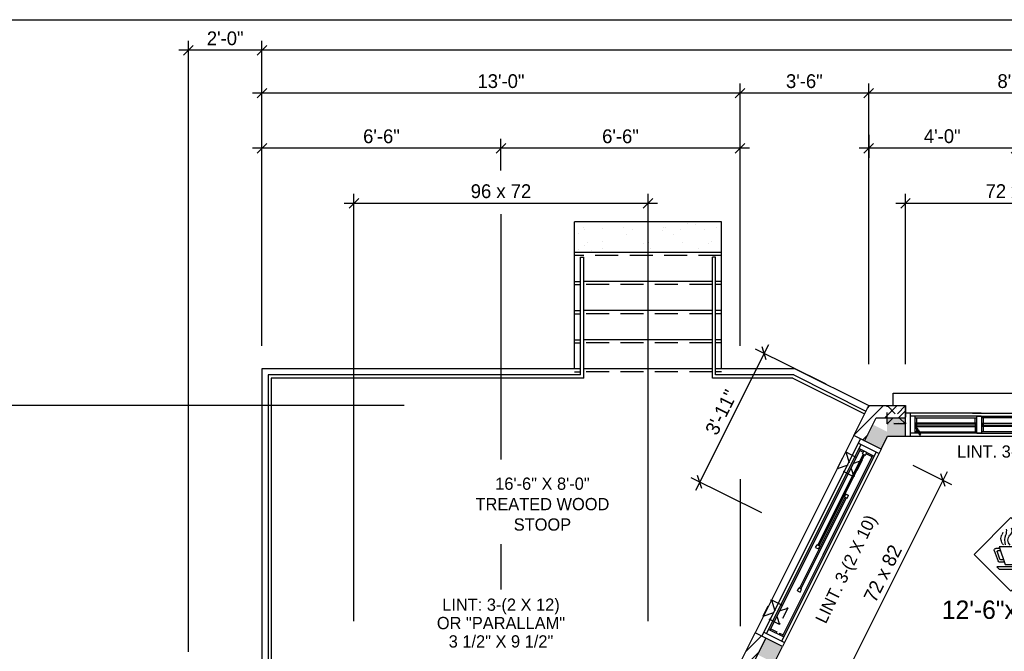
# Model space of a CAD drawing. Header units: inches. Extents: x 0 to 1104, y 0 to 816.
# Tile 7 of 10: x 161 to 482, y 610 to 816. Entities that reach past the tile are written whole.
import ezdxf
from ezdxf.enums import TextEntityAlignment as Align

# ---------------------------------------------------------------- set-up
doc = ezdxf.new("R2010")
doc.units = ezdxf.units.IN
doc.header["$LTSCALE"] = 30
doc.header["$MEASUREMENT"] = 0
doc.linetypes.add('HIDDEN', pattern=[0.375, 0.25, -0.125])
doc.linetypes.add('HIDDEN2', pattern=[0.1875, 0.125, -0.0625])
doc.layers.get('0').update_dxf_attribs({"color": 2, "linetype": 'CONTINUOUS'})
doc.layers.get('DEFPOINTS').update_dxf_attribs({"linetype": 'CONTINUOUS'})
for name, color, linetype in [('01-Walls', 1, 'CONTINUOUS'), ('02-Windows', 7, 'CONTINUOUS'), ('ARC', 9, 'CONTINUOUS'), ('BASE2', 1, 'CONTINUOUS'), ('CART', 13, 'CONTINUOUS'), ('MEASURES', 6, 'CONTINUOUS'), ('OTHERS', 165, 'CONTINUOUS'), ('POINTS', 9, 'HIDDEN'), ('PRESENTATION', 11, 'CONTINUOUS')]:
    doc.layers.add(name, color=color, linetype=linetype)
doc.styles.get("Standard").update_dxf_attribs({"font": 'stylu.ttf'})
doc.dimstyles.get("Standard").update_dxf_attribs({"dimscale": 25, "dimtxt": 0.18, "dimasz": 0.125, "dimexe": 0.125, "dimexo": 0.0625, "dimgap": 0.0625, "dimtad": 1, "dimdec": 4, "dimzin": 3, "dimdsep": 46, "dimlunit": 4, "dimtxsty": 'Standard', "dimblk1": 'OBLIQUE', "dimblk2": 'OBLIQUE', "dimsah": 1, "dimtsz": 0.0625, "dimcen": 0.0625, "dimdle": 0.125, "dimadec": 0, "dimazin": 0, "dimtfac": 1, "dimtdec": 4, "dimtix": 1, "dimtmove": 0, "dimatfit": 2, "dimldrblk": 'OBLIQUE', "dimfxl": 1, "dimtolj": 1, "dimtzin": 0, "dimarcsym": 0})
pattern_1 = [(45, (0, -18), (-2.209709, 2.209709), [])]

# ---------------------------------------------------------------- blocks, each defined once
blk = doc.blocks.new('*D100')
at = {"layer": 'DEFPOINTS', "color": 0}
for p in [(450, 756), (450, 702), (522, 702)]:
    blk.add_point(p, dxfattribs=at)
at = {"layer": 'MEASURES', "color": 0, "lineweight": -2}
for p, q in [((450, 703.56), (450, 759.12)), ((522, 703.56), (522, 759.12)), ((525.12, 756), (446.88, 756)), ((448.44, 754.44), (451.56, 757.56)), ((520.44, 754.44), (523.56, 757.56))]:
    blk.add_line(p, q, dxfattribs=at)
at = {"layer": 'MEASURES', "color": 0, "insert": (486, 759.99), "char_height": 4.5, "attachment_point": 5}
blk.add_mtext('\\A1;72 x 60', dxfattribs=at)
blk = doc.blocks.new('_OBLIQUE')
at = {"color": 0, "linetype": 'ByBlock'}
blk.add_line((-0.5, -0.5), (0.5, 0.5), dxfattribs=at)
blk = doc.blocks.new('*D99')
at = {"layer": 'DEFPOINTS', "color": 0}
for p in [(438, 780), (438, 774), (486, 763.71)]:
    blk.add_point(p, dxfattribs=at)
at = {"layer": 'MEASURES', "color": 0, "lineweight": -2}
for p, q in [((438, 778.44), (438, 770.88)), ((436.44, 772.44), (439.56, 775.56)), ((484.44, 772.44), (487.56, 775.56)), ((486, 765.27), (486, 777.12)), ((489.12, 774), (434.88, 774))]:
    blk.add_line(p, q, dxfattribs=at)
at = {"layer": 'MEASURES', "color": 0, "insert": (462, 777.93), "char_height": 4.5, "attachment_point": 5}
blk.add_mtext('\\A1;4\'-0"', dxfattribs=at)
blk = doc.blocks.new('*D98')
at = {"layer": 'DEFPOINTS', "color": 0}
for p in [(438, 792), (438, 702), (534, 702)]:
    blk.add_point(p, dxfattribs=at)
at = {"layer": 'MEASURES', "color": 0, "lineweight": -2}
for p, q in [((438, 703.56), (438, 795.12)), ((534, 703.56), (534, 795.12)), ((537.12, 792), (434.88, 792)), ((436.44, 790.44), (439.56, 793.56)), ((532.44, 790.44), (535.56, 793.56))]:
    blk.add_line(p, q, dxfattribs=at)
at = {"layer": 'MEASURES', "color": 0, "insert": (486, 795.91), "char_height": 4.5, "attachment_point": 5}
blk.add_mtext('\\A1;8\'-0"', dxfattribs=at)
blk = doc.blocks.new('*X20')
at = {"color": 0}
for p, q in [((607.64, 766.12), (607.64, 766.12)), ((611.59, 765.56), (611.59, 765.56)), ((614.44, 767.02), (614.44, 767.02)), ((617.04, 767.36), (617.04, 767.36)), ((619.48, 765.34), (619.48, 765.34)), ((621.1, 767.89), (621.1, 767.89)), ((624.45, 766.1), (624.45, 766.1)), ((625.09, 766.05), (625.09, 766.05)), ((625.38, 765.26), (625.38, 765.26)), ((635.05, 765.36), (635.05, 765.36)), ((638.18, 766.22), (638.18, 766.22)), ((644.76, 765.66), (644.76, 765.66)), ((650.62, 765.39), (650.62, 765.39)), ((650.97, 766.15), (650.97, 766.15)), ((606.02, 763.96), (606.02, 763.96)), ((609.42, 761.71), (609.42, 761.71)), ((621.59, 763.99), (621.59, 763.99)), ((637.16, 764.02), (637.16, 764.02)), ((644.94, 761.53), (644.94, 761.53)), ((652.73, 764.05), (652.73, 764.05)), ((610.34, 760.87), (610.34, 760.87)), ((613.61, 759.13), (613.61, 759.13)), ((618.65, 761.1), (618.65, 761.1)), ((629.18, 759.16), (629.18, 759.16)), ((629.73, 761.27), (629.73, 761.27)), ((631.44, 761.04), (631.44, 761.04)), ((644.75, 759.19), (644.75, 759.19)), ((648.57, 758.56), (648.57, 758.56)), ((649.73, 761.1), (649.73, 761.1)), ((650.65, 760.26), (650.65, 760.26)), ((652.63, 759.1), (652.63, 759.1)), ((645.96, 758.22), (645.96, 758.22))]:
    blk.add_line(p, q, dxfattribs=at)
blk = doc.blocks.new('*D97')
at = {"layer": 'DEFPOINTS', "color": 0}
for p in [(240, 774), (240, 774), (318, 765.19)]:
    blk.add_point(p, dxfattribs=at)
at = {"layer": 'MEASURES', "color": 0, "lineweight": -2}
for p, q in [((238.44, 772.44), (241.56, 775.56)), ((240, 775.56), (240, 777.12)), ((316.44, 772.44), (319.56, 775.56)), ((318, 766.75), (318, 777.12)), ((321.12, 774), (236.88, 774))]:
    blk.add_line(p, q, dxfattribs=at)
at = {"layer": 'MEASURES', "color": 0, "insert": (279, 777.9), "char_height": 4.5, "attachment_point": 5}
blk.add_mtext('\\A1;6\'-6"', dxfattribs=at)
blk = doc.blocks.new('*D96')
at = {"layer": 'DEFPOINTS', "color": 0}
for p in [(318, 774), (318, 765.19), (396, 758)]:
    blk.add_point(p, dxfattribs=at)
at = {"layer": 'MEASURES', "color": 0, "lineweight": -2}
for p, q in [((316.44, 772.44), (319.56, 775.56)), ((318, 766.75), (318, 777.12)), ((394.44, 772.44), (397.56, 775.56)), ((396, 759.56), (396, 777.12)), ((399.12, 774), (314.88, 774))]:
    blk.add_line(p, q, dxfattribs=at)
at = {"layer": 'MEASURES', "color": 0, "insert": (357, 777.9), "char_height": 4.5, "attachment_point": 5}
blk.add_mtext('\\A1;6\'-6"', dxfattribs=at)
blk = doc.blocks.new('*D95')
at = {"layer": 'DEFPOINTS', "color": 0}
for p in [(240, 792), (240, 708), (396, 708)]:
    blk.add_point(p, dxfattribs=at)
at = {"layer": 'MEASURES', "color": 0, "lineweight": -2}
for p, q in [((240, 709.56), (240, 795.12)), ((396, 709.56), (396, 795.12)), ((399.12, 792), (236.88, 792)), ((238.44, 790.44), (241.56, 793.56)), ((394.44, 790.44), (397.56, 793.56))]:
    blk.add_line(p, q, dxfattribs=at)
at = {"layer": 'MEASURES', "color": 0, "insert": (318, 795.91), "char_height": 4.5, "attachment_point": 5}
blk.add_mtext('\\A1;13\'-0"', dxfattribs=at)
blk = doc.blocks.new('*D94')
at = {"layer": 'DEFPOINTS', "color": 0}
for p in [(396, 792), (396, 792), (438, 702)]:
    blk.add_point(p, dxfattribs=at)
at = {"layer": 'MEASURES', "color": 0, "lineweight": -2}
for p, q in [((396, 793.56), (396, 795.12)), ((438, 703.56), (438, 795.12)), ((441.12, 792), (392.88, 792)), ((394.44, 790.44), (397.56, 793.56)), ((436.44, 790.44), (439.56, 793.56))]:
    blk.add_line(p, q, dxfattribs=at)
at = {"layer": 'MEASURES', "color": 0, "insert": (417, 795.9), "char_height": 4.5, "attachment_point": 5}
blk.add_mtext('\\A1;3\'-6"', dxfattribs=at)
blk = doc.blocks.new('POT6')
at = {"layer": 'BASE2'}
blk.add_solid([(-3, 3), (3, 3), (-3, -3), (3, -3)], dxfattribs=at)
blk = doc.blocks.new('*X24')
at = {"color": 0}
for p, q in [((376.5625, 665.625), (376.5625, 665.625)), ((377.34375, 667.1875), (377.34375, 667.1875)), ((378.125, 665.625), (378.125, 665.625)), ((378.90625, 667.1875), (378.90625, 667.1875)), ((379.6875, 665.625), (379.6875, 665.625)), ((380.46875, 667.1875), (380.46875, 667.1875)), ((381.25, 665.625), (381.25, 665.625)), ((376.5625, 662.5), (376.5625, 662.5)), ((377.34375, 664.0625), (377.34375, 664.0625)), ((378.125, 662.5), (378.125, 662.5)), ((378.90625, 664.0625), (378.90625, 664.0625)), ((379.6875, 662.5), (379.6875, 662.5)), ((380.46875, 664.0625), (380.46875, 664.0625)), ((381.25, 662.5), (381.25, 662.5))]:
    blk.add_line(p, q, dxfattribs=at)
blk = doc.blocks.new('*D92')
at = {"layer": 'DEFPOINTS', "color": 0}
for p in [(450.99, 671.26), (418.79, 606.86), (430.06, 601.22)]:
    blk.add_point(p, dxfattribs=at)
at = {"layer": 'MEASURES', "color": 0, "lineweight": -2}
for p, q in [((463.65, 668.42), (428.66, 598.43)), ((452.39, 670.56), (465.05, 664.22)), ((462.95, 663.53), (461.56, 667.72)), ((420.19, 606.16), (432.85, 599.83)), ((430.75, 599.13), (429.36, 603.32))]:
    blk.add_line(p, q, dxfattribs=at)
at = {"layer": 'MEASURES', "color": 0, "insert": (442.6, 635.2), "char_height": 4.5, "attachment_point": 5, "rotation": 63.4349}
blk.add_mtext('\\A1;72 x 82', dxfattribs=at)
blk = doc.blocks.new('B72B')
at = {"layer": '01-Walls'}
for p, q in [((-36, 0), (-36, 10)), ((36, 0), (36, 10))]:
    blk.add_line(p, q, dxfattribs=at)
at = {"layer": '02-Windows'}
for p, q in [((-40, 14), (40, 14)), ((-40, 10), (-40, 14)), ((40, 14), (40, 10)), ((-11.26, 7.51), (-36, 7.51)), ((-34.44, 7.51), (-34.44, 0)), ((-11.26, 6.49), (-34.44, 6.49)), ((-32.92, 6.49), (-32.92, 0.99)), ((-14.16, 7.51), (36, 7.51)), ((-12.78, 6.49), (-12.78, 0.99)), ((-12.69, 6.49), (34.61, 6.49)), ((-11.16, 6.49), (-11.16, 0.99)), ((11.26, 5.41), (11.26, 6.49)), ((12.78, 6.49), (12.78, 0.99)), ((33.09, 6.49), (33.09, 0.99)), ((34.61, 7.51), (34.61, 0)), ((-32.92, 5.98), (-12.78, 5.98)), ((-12.78, 4.24), (-32.92, 4.24)), ((-32.39, 3.21), (-32.92, 3.21)), ((-32.92, 3.21), (-31.05, 0.49)), ((-32.65, 4.24), (-32.65, 3.21)), ((-32.65, 4.04), (-13.05, 4.04)), ((-32.65, 3.43), (-13.05, 3.43)), ((-32.4, 4.04), (-32.4, 3.43)), ((-32.39, 5.98), (-32.39, 4.24)), ((-32.39, 3.21), (-12.78, 3.21)), ((-32.39, 3.21), (-32.39, 1.48)), ((-13.31, 4.04), (-13.31, 3.43)), ((-13.3, 4.24), (-13.3, 5.98)), ((-13.3, 3.21), (-13.3, 1.48)), ((-13.05, 4.24), (-13.05, 3.21)), ((11.26, 5.98), (-11.16, 5.98)), ((-11.16, 4.24), (11.26, 4.24)), ((11.26, 3.21), (-11.16, 3.21)), ((-10.93, 4.24), (-10.93, 3.21)), ((10.99, 4.04), (-10.93, 4.04)), ((10.99, 3.43), (-10.93, 3.43)), ((-10.68, 4.04), (-10.68, 3.43)), ((-10.66, 5.98), (-10.66, 4.24)), ((-10.66, 3.21), (-10.66, 1.48)), ((10.76, 5.98), (10.76, 4.24)), ((10.76, 4.04), (10.76, 3.43)), ((10.76, 3.21), (10.76, 1.48)), ((10.99, 4.24), (10.99, 3.21)), ((11.26, 4.24), (11.26, 5.41)), ((11.26, 0.99), (11.26, 4.24)), ((33.09, 5.98), (12.78, 5.98)), ((12.78, 4.24), (33.09, 4.24)), ((32.56, 3.21), (12.78, 3.21)), ((13.05, 4.24), (13.05, 3.21)), ((32.81, 4.04), (13.05, 4.04)), ((32.81, 3.43), (13.05, 3.43)), ((13.3, 4.24), (13.3, 5.98)), ((13.3, 3.21), (13.3, 1.48)), ((13.31, 4.04), (13.31, 3.43)), ((33.09, 3.21), (31.21, 0.49)), ((32.56, 5.98), (32.56, 4.24)), ((32.56, 4.04), (32.56, 3.43)), ((32.56, 3.21), (32.56, 1.48)), ((32.56, 3.21), (33.09, 3.21)), ((32.81, 4.24), (32.81, 3.21)), ((-36, 0), (36, 0)), ((-11.26, 0.99), (-34.44, 0.99)), ((-31.5, 1.48), (-32.92, 1.48)), ((-31.8, 2.12), (-32.62, 3.21)), ((-32.24, 1.8), (-32.05, 1.94)), ((-31.26, 0.36), (-32.24, 1.8)), ((-31.8, 2.12), (-31.48, 1.66)), ((-31.48, 1.66), (-31.74, 1.49)), ((-31.5, 1.48), (-12.78, 1.48)), ((-31.05, 0.49), (-31.26, 0.36)), ((-12.69, 0.99), (34.61, 0.99)), ((11.26, 1.48), (-11.16, 1.48)), ((31.67, 1.48), (12.78, 1.48)), ((31.21, 0.49), (31.42, 0.36)), ((31.42, 0.36), (32.41, 1.8)), ((31.96, 2.12), (31.64, 1.66)), ((31.64, 1.66), (31.9, 1.49)), ((31.67, 1.48), (33.09, 1.48)), ((31.96, 2.12), (32.78, 3.21)), ((32.41, 1.8), (32.21, 1.94))]:
    blk.add_line(p, q, dxfattribs=at)
for points in [[(-32.62, 3.21), (-32.92, 3.21), (-31.48, 1.66), (-31.74, 1.49)], [(-32.4, 4.04), (-32.65, 4.04), (-32.4, 3.43), (-32.65, 3.43)], [(-13.05, 4.04), (-13.31, 4.04), (-13.05, 3.43), (-13.31, 3.43)], [(-10.93, 4.04), (-10.68, 4.04), (-10.93, 3.43), (-10.68, 3.43)], [(10.76, 4.04), (10.99, 4.04), (10.76, 3.43), (10.99, 3.43)], [(13.05, 4.04), (13.31, 4.04), (13.05, 3.43), (13.31, 3.43)], [(32.78, 3.21), (33.09, 3.21), (31.64, 1.66), (31.9, 1.49)], [(32.56, 4.04), (32.81, 4.04), (32.56, 3.43), (32.81, 3.43)], [(-32.05, 1.94), (-32.24, 1.8), (-31.05, 0.49), (-31.26, 0.36)], [(32.21, 1.94), (32.41, 1.8), (31.21, 0.49), (31.42, 0.36)]]:
    blk.add_solid(points, dxfattribs=at)
blk = doc.blocks.new('LO_DIN')
at = {"layer": '02-Windows'}
for p, q in [((-4.5, 35.5), (-8.5, 47)), ((-8.5, 47), (7.5, 47)), ((7.5, 47), (3.5, 35.5)), ((7.15, 46), (9.75, 46)), ((6.63, 44.5), (8.43, 44.5)), ((8.9, 43.84), (7.28, 39.17)), ((10.69, 44.67), (8.26, 37.67)), ((-8.5, 32.5), (-10, 34)), ((-10, 34), (9, 34)), ((7.5, 32.5), (-8.5, 32.5)), ((3.5, 35.5), (-4.5, 35.5)), ((4, 37), (7.31, 37)), ((4.54, 38.5), (6.33, 38.5)), ((9, 34), (7.5, 32.5))]:
    blk.add_line(p, q, dxfattribs=at)
for centre, radius, start, end in [((-0.04, 57.3), 4.85, 169.98685, 208.476), ((3.33, 57.52), 4.05, 151.20525, 225.71601), ((12.1, 57.6), 9.29, 173.36951, 196.76695), ((1.82, 57.6), 9.29, 196.39755, 196.76695), ((-19.56, 51.16), 13.04, 347.40026, 16.76695), ((-9.11, 52.39), 5.46, 312.92829, 28.476), ((6.69, 57.6), 9.29, 187.43973, 196.76695), ((-14.69, 51.16), 13.04, 347.40026, 16.76695), ((-2.56, 51.49), 4.38, 312.12785, 45.71601), ((-9.28, 51.16), 13.04, 347.40026, 16.76695), ((0.93, 52.39), 5.46, 312.92829, 28.476), ((9.99, 57.3), 4.85, 189.89185, 208.476), ((9.75, 45), 1, 340.82099, 90), ((6.33, 39.5), 1, 270, 340.82099), ((8.43, 44), 0.5, 340.82099, 90), ((7.31, 38), 1, 270, 340.82099)]:
    blk.add_arc(centre, radius, start, end, dxfattribs=at)
at = {"layer": 'CART'}
for p, q in [((-24.17, 42.09), (-0.13, 66.13)), ((-0.13, 66.13), (23.92, 42.09)), ((-0.13, 18.05), (-24.17, 42.09)), ((23.92, 42.09), (-0.13, 18.05))]:
    blk.add_line(p, q, dxfattribs=at)
at = {"layer": 'PRESENTATION'}
for p, q in [((-24.17, 42.09), (-0.13, 66.13)), ((-0.13, 66.13), (23.92, 42.09)), ((-0.13, 18.05), (-24.17, 42.09)), ((23.92, 42.09), (-0.13, 18.05))]:
    blk.add_line(p, q, dxfattribs=at)
blk = doc.blocks.new('*D85')
at = {"layer": 'DEFPOINTS', "color": 0}
for p in [(425.48, 696.26), (382.88, 665.06), (404.48, 654.26)]:
    blk.add_point(p, dxfattribs=at)
at = {"layer": 'MEASURES', "color": 0, "lineweight": -2}
for p, q in [((405.28, 709.86), (381.48, 662.27)), ((424.08, 696.96), (401.08, 708.46)), ((404.58, 704.96), (403.18, 709.16)), ((403.08, 654.96), (380.08, 666.46)), ((383.58, 662.96), (382.18, 667.16))]:
    blk.add_line(p, q, dxfattribs=at)
at = {"layer": 'MEASURES', "color": 0, "insert": (389.9, 687.8), "char_height": 4.5, "attachment_point": 5, "rotation": 63.4349}
blk.add_mtext('\\A1;3\'-11"', dxfattribs=at)
blk = doc.blocks.new('*D84')
at = {"layer": 'DEFPOINTS', "color": 0}
for p in [(270, 756), (270, 618), (366, 618)]:
    blk.add_point(p, dxfattribs=at)
at = {"layer": 'MEASURES', "color": 0, "lineweight": -2}
for p, q in [((270, 619.56), (270, 759.12)), ((366, 619.56), (366, 759.12)), ((369.12, 756), (266.88, 756)), ((268.44, 754.44), (271.56, 757.56)), ((364.44, 754.44), (367.56, 757.56))]:
    blk.add_line(p, q, dxfattribs=at)
at = {"layer": 'MEASURES', "color": 0, "insert": (318, 759.97), "char_height": 4.5, "attachment_point": 5}
blk.add_mtext('\\A1;96 x 72', dxfattribs=at)
blk = doc.blocks.new('*D80')
at = {"layer": 'DEFPOINTS', "color": 0}
for p in [(114, 690), (114, 606), (236, 606)]:
    blk.add_point(p, dxfattribs=at)
at = {"layer": 'MEASURES', "color": 0, "lineweight": -2}
for p, q in [((115.56, 688.44), (112.44, 691.56)), ((114, 693.12), (114, 602.88)), ((115.56, 690), (117.12, 690)), ((115.56, 604.44), (112.44, 607.56)), ((234.44, 606), (110.88, 606))]:
    blk.add_line(p, q, dxfattribs=at)
at = {"layer": 'MEASURES', "color": 0, "insert": (110.01, 648), "char_height": 4.5, "attachment_point": 5, "rotation": 90}
blk.add_mtext('\\A1;7\'-0"', dxfattribs=at)
blk = doc.blocks.new('*D78')
at = {"layer": 'DEFPOINTS', "color": 0}
for p in [(216, 806), (240, 806), (216, 608)]:
    blk.add_point(p, dxfattribs=at)
at = {"layer": 'MEASURES', "color": 0, "lineweight": -2}
for p, q in [((214.44, 804.44), (217.56, 807.56)), ((216, 609.56), (216, 809.12)), ((238.44, 804.44), (241.56, 807.56)), ((240, 807.56), (240, 809.12)), ((243.12, 806), (212.88, 806))]:
    blk.add_line(p, q, dxfattribs=at)
at = {"layer": 'MEASURES', "color": 0, "insert": (228, 809.89), "char_height": 4.5, "attachment_point": 5}
blk.add_mtext('\\A1;2\'-0"', dxfattribs=at)
blk = doc.blocks.new('*D52')
at = {"layer": 'DEFPOINTS', "color": 0}
for p in [(288, 690), (96, 102), (228, 102)]:
    blk.add_point(p, dxfattribs=at)
at = {"layer": 'MEASURES', "color": 0, "lineweight": -2}
for p, q in [((97.56, 688.44), (94.44, 691.56)), ((96, 693.13), (96, 98.88)), ((286.44, 690), (92.88, 690)), ((97.56, 100.44), (94.44, 103.56)), ((226.44, 102), (92.88, 102))]:
    blk.add_line(p, q, dxfattribs=at)
at = {"layer": 'MEASURES', "color": 0, "insert": (92.07, 396), "char_height": 4.5, "attachment_point": 5, "rotation": 90}
blk.add_mtext('\\A1;49\'-0"', dxfattribs=at)
blk = doc.blocks.new('*D34')
at = {"layer": 'DEFPOINTS', "color": 0}
for p in [(240, 806), (240, 792), (768, 792)]:
    blk.add_point(p, dxfattribs=at)
at = {"layer": 'MEASURES', "color": 0, "lineweight": -2}
for p, q in [((238.44, 804.44), (241.56, 807.56)), ((240, 793.56), (240, 809.12)), ((766.44, 804.44), (769.56, 807.56)), ((768, 793.56), (768, 809.12)), ((771.12, 806), (236.88, 806))]:
    blk.add_line(p, q, dxfattribs=at)
at = {"layer": 'MEASURES', "color": 0, "insert": (504, 809.93), "char_height": 4.5, "attachment_point": 5}
blk.add_mtext('\\A1;44\'-0"', dxfattribs=at)

msp = doc.modelspace()

# ---------------------------------------------------------------- hatches: boundary and pattern name
at = {"layer": 'MEASURES'}
h = msp.add_hatch(dxfattribs=at)
h.set_pattern_fill('ANSI31', color=256, scale=25, style=0)
h.set_pattern_definition(pattern_1)
h.paths.add_polyline_path([(438, 690), (433.09969, 680.19938), (436.6774, 678.41052), (440.47214, 686), (450, 686), (450, 690)])
h.paths.add_polyline_path([(522, 690), (522, 686), (531.52786, 686), (540.68916, 667.6774), (544.26687, 669.46625), (534, 690)])
h = msp.add_hatch(dxfattribs=at)
h.set_pattern_fill('ANSI31', color=256, scale=25, style=0)
h.set_pattern_definition(pattern_1)
h.paths.add_polyline_path([(244, 380), (240, 380), (240, 336), (244, 336)])
h.paths.add_polyline_path([(244, 480), (220, 480), (220, 521.09178, 0.036701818), (216, 522.40566), (216, 476), (240, 476), (240, 408), (244, 408)])
h.paths.add_polyline_path([(244, 602), (270, 602), (270, 606), (240, 606), (240, 536), (216, 536), (216, 522.40566, -0.036701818), (220, 521.09178), (220, 532), (244, 532)])
h.paths.add_polyline_path([(404.47802, 614.01177), (400.90031, 615.80062), (396, 606), (366, 606), (366, 602), (398.47214, 602)])
h.paths.add_polyline_path([(612, 606), (576, 606), (568.39627, 621.20746), (564.83214, 619.39145), (573.52786, 602), (576, 602), (612, 602)])
h.paths.add_polyline_path([(720, 606), (684, 606), (684, 602), (716, 602), (716, 582), (720, 582)])

# ---------------------------------------------------------------- linework, layer by layer
at = {"layer": '01-Walls'}
for p, q in [((433.09969, 680.19938), (438, 690)), ((438, 690), (450, 690)), ((436.6774, 678.41052), (440.47214, 686)), ((440.47214, 686), (450, 686)), ((442.04396, 675.72724), (433.09969, 680.19938)), ((442.04396, 675.72724), (444.18034, 680)), ((444.18034, 680), (450, 680)), ((396, 606), (400.90031, 615.80062)), ((398.47214, 602), (404.47802, 614.01177)), ((409.84458, 611.32849), (400.90031, 615.80062)), ((402.18034, 596), (409.84458, 611.32849))]:
    msp.add_line(p, q, dxfattribs=at)
at = {"layer": '02-Windows'}
for p, q in [((433.09969, 680.19938), (400.90031, 615.80062)), ((403.12953, 614.68601), (435.32891, 679.08477)), ((404.69195, 615.5748), (435.54731, 677.28551)), ((405.81128, 616.69924), (435.32738, 675.73143)), ((409.61675, 613.1124), (440.47211, 674.82311)), ((442.04396, 675.72724), (409.84458, 611.32849)), ((434.65288, 677.73272), (441.36794, 674.37519)), ((434.88169, 675.95427), (439.80649, 673.49188)), ((435.11229, 675.30126), (436.23944, 674.73769)), ((436.00658, 674.2738), (436.45379, 675.16823)), ((436.44401, 675.17638), (437.34997, 674.72341)), ((437.34866, 674.72079), (436.45379, 675.16823)), ((421.38011, 644.4124), (436.24996, 674.15211)), ((421.79971, 644.2026), (436.66956, 673.94231)), ((423.11606, 641.23193), (438.95573, 672.91127)), ((435.99549, 674.27934), (436.90145, 673.82636)), ((436.901, 673.82659), (437.34822, 674.72101)), ((439.14304, 673.28589), (437.12204, 674.29639)), ((438.95573, 672.91127), (439.35813, 673.71606)), ((415.45453, 630.32517), (430.32438, 660.06488)), ((415.87413, 630.11537), (430.74398, 659.85508)), ((430.06991, 660.19212), (430.97587, 659.73914)), ((430.08144, 660.18635), (430.52865, 661.08078)), ((430.51843, 661.08916), (431.42439, 660.63618)), ((431.42308, 660.63356), (430.52821, 661.081)), ((430.97587, 659.73914), (431.42308, 660.63356)), ((420.67842, 643.64521), (421.58438, 643.19223)), ((420.68951, 643.63967), (421.13673, 644.53409)), ((422.03159, 644.08666), (421.13673, 644.53409)), ((421.58394, 643.19245), (422.03115, 644.08688)), ((409.84203, 614.68386), (423.11606, 641.23193)), ((414.76437, 629.55222), (415.21159, 630.44665)), ((416.10601, 629.99943), (415.21115, 630.44687)), ((415.6588, 629.10501), (416.10601, 629.99943)), ((414.75284, 629.55798), (415.6588, 629.10501)), ((405.3656, 616.92208), (410.29039, 614.45968)), ((406.02665, 617.12997), (408.0364, 616.1251)), ((403.79753, 616.02201), (410.51258, 612.66448)), ((408.0364, 616.1251), (407.82103, 615.69436)), ((408.94236, 615.67212), (408.72699, 615.24138)), ((408.94236, 615.67212), (410.0574, 615.1146))]:
    msp.add_line(p, q, dxfattribs=at)
at = {"layer": 'BASE2', "color": 3, "linetype": 'HIDDEN2'}
for p, q in [((444, 690), (450, 684)), ((450, 690), (444, 684)), ((430.48597, 674.84876), (433.10807, 666.77878)), ((427.76203, 669.50272), (435.83201, 672.12482)), ((406.24712, 626.59455), (408.86921, 618.52457)), ((403.52318, 621.24851), (411.59316, 623.87061))]:
    msp.add_line(p, q, dxfattribs=at)
for points in [[(444, 690), (450, 690), (450, 684), (444, 684)], [(427.76203, 669.50272), (430.48597, 674.84876), (435.83201, 672.12482), (433.10807, 666.77878)], [(403.52318, 621.24851), (406.24712, 626.59455), (411.59316, 623.87061), (408.86921, 618.52457)]]:
    msp.add_lwpolyline(points, close=True, dxfattribs=at)
at = {"layer": 'DEFPOINTS'}
msp.add_lwpolyline([(0, 0), (0, 816), (1104, 816), (1104, 0)], close=True, dxfattribs=at)
at = {"layer": 'MEASURES'}
for p, q in [((318, 752.54209), (318, 672.44234)), ((396, 666), (396, 618)), ((318, 644.7941), (318, 630))]:
    msp.add_line(p, q, dxfattribs=at)
at = {"layer": 'OTHERS'}
for p, q in [((342, 702), (342, 750)), ((390, 750), (342, 750)), ((390, 702), (390, 750)), ((390, 740), (342, 740)), ((344, 738.5), (345, 738.5)), ((344, 700), (344, 738.5)), ((345, 699), (345, 738.5)), ((388, 738.5), (387, 738.5)), ((387, 699), (387, 738.5)), ((388, 700), (388, 738.5)), ((342, 730.5), (344, 730.5)), ((387, 730.5), (345, 730.5)), ((390, 730.5), (388, 730.5)), ((342, 721), (344, 721)), ((387, 721), (345, 721)), ((390, 721), (388, 721)), ((342, 711.5), (344, 711.5)), ((387, 711.5), (345, 711.5)), ((390, 711.5), (388, 711.5)), ((344, 702), (240, 702)), ((240, 702), (240, 606)), ((387, 702), (345, 702)), ((387, 702), (348, 702)), ((414, 702), (388, 702)), ((414, 702), (438, 690)), ((242, 700), (242, 606)), ((344, 700), (242, 700)), ((243, 699), (243, 606)), ((345, 699), (243, 699)), ((413.2918, 699), (387, 699)), ((413.52786, 700), (388, 700)), ((413.2918, 699), (436.65836, 687.31672)), ((413.52786, 700), (437.10557, 688.21115))]:
    msp.add_line(p, q, dxfattribs=at)
at = {"layer": 'POINTS'}
for p, q in [((390, 739), (342, 739)), ((342, 729.5), (344, 729.5)), ((387, 729.5), (345, 729.5)), ((390, 729.5), (388, 729.5)), ((342, 720), (344, 720)), ((387, 720), (345, 720)), ((390, 720), (388, 720)), ((342, 710.5), (342, 710.5)), ((342, 710.5), (344, 710.5)), ((387, 710.5), (345, 710.5)), ((390, 710.5), (388, 710.5)), ((390, 710.5), (390, 710.5)), ((342, 701), (344, 701)), ((387, 701), (345, 701)), ((390, 701), (388, 701))]:
    msp.add_line(p, q, dxfattribs=at)

# ---------------------------------------------------------------- block references
at = {"xscale": -0.5, "yscale": 0.5, "zscale": 0.5}
msp.add_blockref('LO_DIN', (484.33341, 620.35266), dxfattribs=at)
at = {"layer": '01-Walls', "xscale": -1}
msp.add_blockref('*X20', (996, -18), dxfattribs=at)
at = {"layer": '02-Windows'}
msp.add_blockref('B72B', (486, 680), dxfattribs=at)
at = {"layer": 'BASE2', "color": 3}
msp.add_blockref('*X24', (68, 22), dxfattribs=at)
at = {"layer": 'BASE2'}
msp.add_blockref('POT6', (447, 683), dxfattribs=at)
at = {"layer": 'BASE2', "xscale": -1, "rotation": 333.3225053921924}
for p in [(440.71383, 679.76201), (405.81703, 609.99475)]:
    msp.add_blockref('POT6', p, dxfattribs=at)
at = {"layer": 'BASE2', "color": 3, "rotation": 63}
for p in [(852.25396, 31.21862), (828.01511, -17.0356)]:
    msp.add_blockref('*X24', p, dxfattribs=at)

# ---------------------------------------------------------------- texts
at = {"layer": 'ARC'}
for s, p in [('16\'-6" X 8\'-0"', (331.52364, 662.49911)), ('TREATED WOOD', (331.52364, 655.83244)), ('STOOP', (331.52364, 649.16578)), ('OR "PARALLAM"', (318, 617))]:
    msp.add_text(s, height=4, dxfattribs=at).set_placement(p, align=Align.CENTER)
at = {"layer": 'MEASURES'}
for s, p in [('LINT. 3-(2 X 10)', (486, 673)), ('LINT: 3-(2 X 12)', (318, 623)), ('3 1/2" X 9 1/2"', (318, 611))]:
    msp.add_text(s, height=4, dxfattribs=at).set_placement(p, align=Align.CENTER)
msp.add_text('LINT. 3-(2 X 10)', height=4, rotation=64.1079318, dxfattribs=at).set_placement((432.34882, 635.75083), align=Align.CENTER)
at = {"layer": 'OTHERS'}
msp.add_text('12\'-6"x10\'-0"', height=6, dxfattribs=at).set_placement((484.33341, 620.35266), align=Align.CENTER)

# ---------------------------------------------------------------- dimensions: what is measured, and where the dimension line sits
at = {"layer": 'MEASURES'}
for base, p1, p2, picture, middle in [((216, 806), (240, 806), (216, 608), '*D78', (228, 809.89321)), ((240, 806), (768, 792), (240, 792), '*D34', (504, 809.92945)), ((240, 792), (396, 708), (240, 708), '*D95', (318, 795.90968)), ((396, 792), (438, 702), (396, 792), '*D94', (417, 795.8965)), ((438, 792), (534, 702), (438, 702), '*D98', (486, 795.90639)), ((240, 774), (318, 765.19164), (240, 774), '*D97', (279, 777.8965)), ((318, 774), (396, 758), (318, 765.19164), '*D96', (357, 777.8965)), ((438, 774), (486, 763.70812), (438, 780), '*D99', (462, 777.92945))]:
    dim = msp.add_linear_dim(base=base, p1=p1, p2=p2, dimstyle='Standard', dxfattribs=at)
    dim.commit()
    dim.dimension.update_dxf_attribs({"geometry": picture, "text_midpoint": middle})
for base, p1, p2, text, picture, middle in [((270, 756), (366, 618), (270, 618), '96 x 72', '*D84', (318, 759.97392)), ((450, 756), (522, 702), (450, 702), '72 x 60', '*D100', (486, 759.99039))]:
    dim = msp.add_linear_dim(base=base, p1=p1, p2=p2, text=text, dimstyle='Standard', dxfattribs=at)
    dim.commit()
    dim.dimension.update_dxf_attribs({"geometry": picture, "text_midpoint": middle})
for p1, p2, distance, text, picture, middle in [((425.47802, 696.26099), (404.47802, 654.26099), -24.14953, '3\'-11"', '*D85', (389.89583, 687.80209)), ((450.98823, 671.25511), (418.78885, 606.85635), 12.59702, '72 x 82', '*D92', (442.60128, 635.19936))]:
    dim = msp.add_aligned_dim(p1=p1, p2=p2, distance=distance, text=text, dimstyle='Standard', dxfattribs=at)
    dim.commit()
    dim.dimension.update_dxf_attribs({"geometry": picture, "text_midpoint": middle})
for base, p1, p2, picture, middle in [((96, 102), (288, 690), (228, 102), '*D52', (92.07055, 396)), ((114, 606), (114, 690), (236, 606), '*D80', (110.00961, 648))]:
    dim = msp.add_linear_dim(base=base, p1=p1, p2=p2, angle=270, dimstyle='Standard', dxfattribs=at)
    dim.commit()
    dim.dimension.update_dxf_attribs({"geometry": picture, "text_midpoint": middle})

doc.saveas('drawing.dxf')
